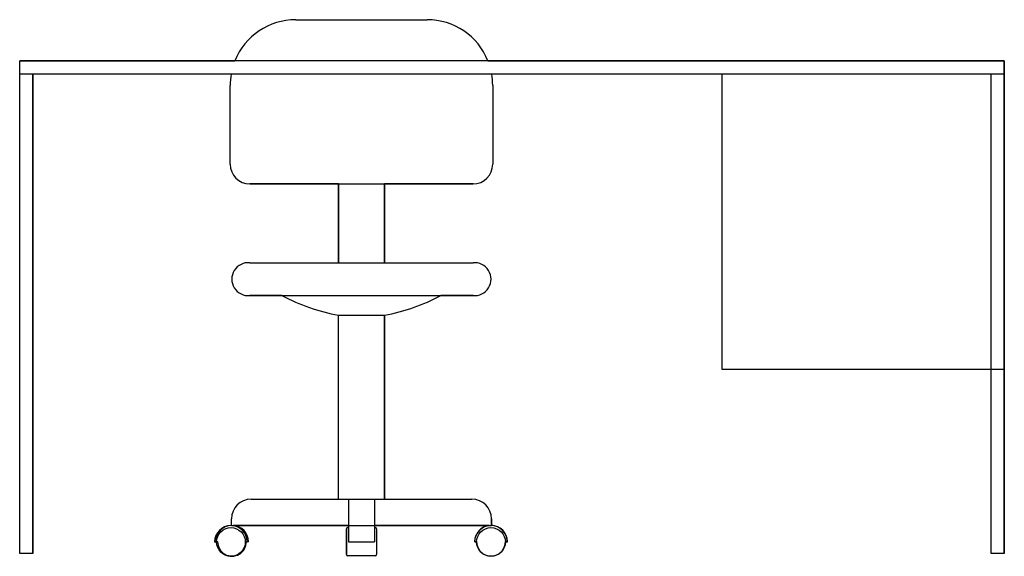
# Model space of a CAD drawing. Extents: x 8.55 to 10.05, y 0.62 to 1.44.
import ezdxf

# ---------------------------------------------------------------- set-up
doc = ezdxf.new("R2010")
doc.units = 0
doc.header["$MEASUREMENT"] = 0
doc.layers.get('0').update_dxf_attribs({"linetype": 'CONTINUOUS'})

msp = doc.modelspace()

# ---------------------------------------------------------------- linework, layer by layer
for p, q in [((8.9714, 1.4379), (9.1714, 1.4379)), ((8.9714, 1.4379), (9.1714, 1.4379)), ((10.0508, 1.3752), (8.5508, 1.3752)), ((8.5508, 0.6252), (8.5508, 1.3752)), ((8.5508, 0.6252), (8.5508, 1.3752)), ((8.5508, 1.3752), (8.8787, 1.3752)), ((9.2642, 1.3752), (10.0508, 1.3752)), ((10.0508, 0.6252), (10.0508, 1.3752)), ((10.0508, 1.3752), (10.0508, 0.6252)), ((10.0508, 1.3552), (8.5508, 1.3552)), ((8.5708, 0.6252), (8.5708, 1.3552)), ((8.8729, 1.3552), (8.5708, 1.3552)), ((8.5708, 1.3552), (8.5708, 0.6252)), ((9.6208, 1.3552), (9.2699, 1.3552)), ((9.6208, 0.9052), (9.6208, 1.3552)), ((9.6208, 0.9052), (9.6208, 1.3552)), ((10.0308, 0.6252), (10.0308, 1.3552)), ((8.8714, 1.2179), (8.8714, 1.3379)), ((8.8714, 1.2179), (8.8714, 1.3379)), ((9.2714, 1.3379), (9.2714, 1.2179)), ((9.2714, 1.3379), (9.2714, 1.2179)), ((8.9014, 1.1879), (9.2414, 1.1879)), ((9.0364, 1.1879), (8.9014, 1.1879)), ((9.0364, 1.0679), (9.0364, 1.1879)), ((9.0364, 1.0679), (9.0364, 1.1879)), ((9.0364, 1.1879), (9.0364, 1.0679)), ((9.0364, 1.0679), (9.0364, 1.1879)), ((9.1064, 1.0679), (9.1064, 1.1879)), ((9.2414, 1.1879), (9.1064, 1.1879)), ((9.1064, 1.1879), (9.1064, 1.0679)), ((8.9014, 1.0679), (9.2414, 1.0679)), ((8.9014, 1.0679), (9.0364, 1.0679)), ((9.1064, 1.0679), (9.2414, 1.0679)), ((8.9014, 1.0179), (9.2414, 1.0179)), ((8.9503, 1.0179), (8.9014, 1.0179)), ((9.2414, 1.0179), (9.1926, 1.0179)), ((9.0364, 0.7079), (9.0364, 0.9879)), ((9.0364, 0.9879), (9.1064, 0.9879)), ((9.0364, 0.7079), (9.0364, 0.9879)), ((9.1064, 0.7079), (9.1064, 0.9879)), ((9.1064, 0.9879), (9.1064, 0.7079)), ((10.0508, 0.9052), (9.6208, 0.9052)), ((10.0308, 0.9052), (9.6208, 0.9052)), ((10.0308, 0.6252), (10.0308, 0.9052)), ((8.9035, 0.7079), (9.2395, 0.7079)), ((8.9035, 0.7079), (9.0364, 0.7079)), ((9.0515, 0.7079), (9.0515, 0.6429)), ((9.0915, 0.7079), (9.0915, 0.6429)), ((9.1064, 0.7079), (9.2395, 0.7079)), ((8.8735, 0.6679), (8.8735, 0.6779)), ((8.8735, 0.668), (8.8735, 0.6779)), ((9.2695, 0.6679), (9.2695, 0.6779)), ((9.2695, 0.6779), (9.2695, 0.668)), ((8.8735, 0.6679), (9.2695, 0.6679)), ((9.0515, 0.6679), (8.8762, 0.6679)), ((9.0485, 0.6629), (9.0485, 0.6237)), ((9.0485, 0.6237), (9.0485, 0.6629)), ((9.0505, 0.6649), (9.0515, 0.6649)), ((9.0505, 0.6649), (9.0515, 0.6649)), ((9.0515, 0.6649), (9.0515, 0.6679)), ((9.2661, 0.6679), (9.0915, 0.6679)), ((9.0915, 0.6679), (9.0915, 0.6649)), ((9.0915, 0.6649), (9.0925, 0.6649)), ((9.0915, 0.6649), (9.0925, 0.6649)), ((9.0945, 0.6629), (9.0945, 0.6237)), ((9.0945, 0.6629), (9.0945, 0.6237)), ((8.8478, 0.6429), (8.8508, 0.6429)), ((8.8525, 0.6432), (8.8495, 0.6432)), ((8.8945, 0.6429), (8.8975, 0.6429)), ((8.8992, 0.6432), (8.8962, 0.6432)), ((9.0515, 0.6429), (9.0915, 0.6429)), ((9.247, 0.6433), (9.244, 0.6433)), ((9.244, 0.6429), (9.247, 0.6429)), ((9.2937, 0.6433), (9.2907, 0.6433)), ((9.2907, 0.6429), (9.2937, 0.6429)), ((8.5708, 0.6252), (8.5508, 0.6252)), ((8.5708, 0.6252), (8.5508, 0.6252)), ((9.0925, 0.6217), (9.0505, 0.6217)), ((9.0925, 0.6217), (9.0505, 0.6217)), ((10.0508, 0.6252), (10.0308, 0.6252)), ((10.0508, 0.6252), (10.0308, 0.6252))]:
    msp.add_line(p, q)
for centre in [(8.8726, 0.6428), (9.2688, 0.6428)]:
    msp.add_circle(centre, 0.0219)
for centre, radius, start, end in [((8.9714, 1.3379), 0.1, 90, 158.1162), ((8.9714, 1.3379), 0.1, 90, 158.1162), ((9.1714, 1.3379), 0.1, 21.8838, 90), ((9.1714, 1.3379), 0.1, 21.8838, 90), ((8.9714, 1.3379), 0.1, 170.0537, 180), ((8.9714, 1.3379), 0.1, 170.0537, 180), ((9.1714, 1.3379), 0.1, 0, 9.9463), ((9.1714, 1.3379), 0.1, 360, 9.9463), ((8.9014, 1.2179), 0.03, 180, 270), ((8.9014, 1.2179), 0.03, 180, 270), ((9.2414, 1.2179), 0.03, 270, 0), ((9.2414, 1.2179), 0.03, 270, 360), ((8.8991, 1.0429), 0.0251, 84.5371, 275.4629), ((8.8991, 1.0429), 0.0251, 84.5371, 275.4629), ((9.2438, 1.0429), 0.0251, 264.5371, 95.4629), ((9.2438, 1.0429), 0.0251, 264.5371, 95.4629), ((9.0944, 1.293), 0.3106, 242.3577, 259.2507), ((9.0944, 1.293), 0.3106, 242.3577, 259.2507), ((9.0485, 1.293), 0.3106, 280.7493, 297.6423), ((9.0485, 1.293), 0.3106, 280.7493, 297.6423), ((8.9035, 0.6779), 0.03, 90, 180), ((8.9035, 0.6779), 0.03, 90, 180), ((9.2395, 0.6779), 0.03, 0, 90), ((9.2395, 0.6779), 0.03, 360, 90), ((8.8726, 0.6428), 0.0249, 0.223, 179.777), ((8.8743, 0.6431), 0.0249, 91.918, 179.777), ((8.8743, 0.6431), 0.0249, 0.223, 85.5856), ((9.0505, 0.6629), 0.002, 90, 180), ((9.0505, 0.6629), 0.002, 90, 180), ((9.0925, 0.6629), 0.002, 360, 90), ((9.0925, 0.6629), 0.002, 0, 90), ((9.2688, 0.6432), 0.0249, 96.2682, 179.777), ((9.2688, 0.6428), 0.0249, 0.223, 179.777), ((9.2688, 0.6432), 0.0249, 0.223, 88.4942), ((8.8743, 0.6431), 0.0219, 179.7464, 0.2536), ((9.2688, 0.6432), 0.0219, 179.7464, 0.2536), ((9.0505, 0.6237), 0.002, 180, 270), ((9.0505, 0.6237), 0.002, 180, 270), ((9.0925, 0.6237), 0.002, 270, 0), ((9.0925, 0.6237), 0.002, 270, 0)]:
    msp.add_arc(centre, radius, start, end)

doc.saveas('drawing.dxf')
